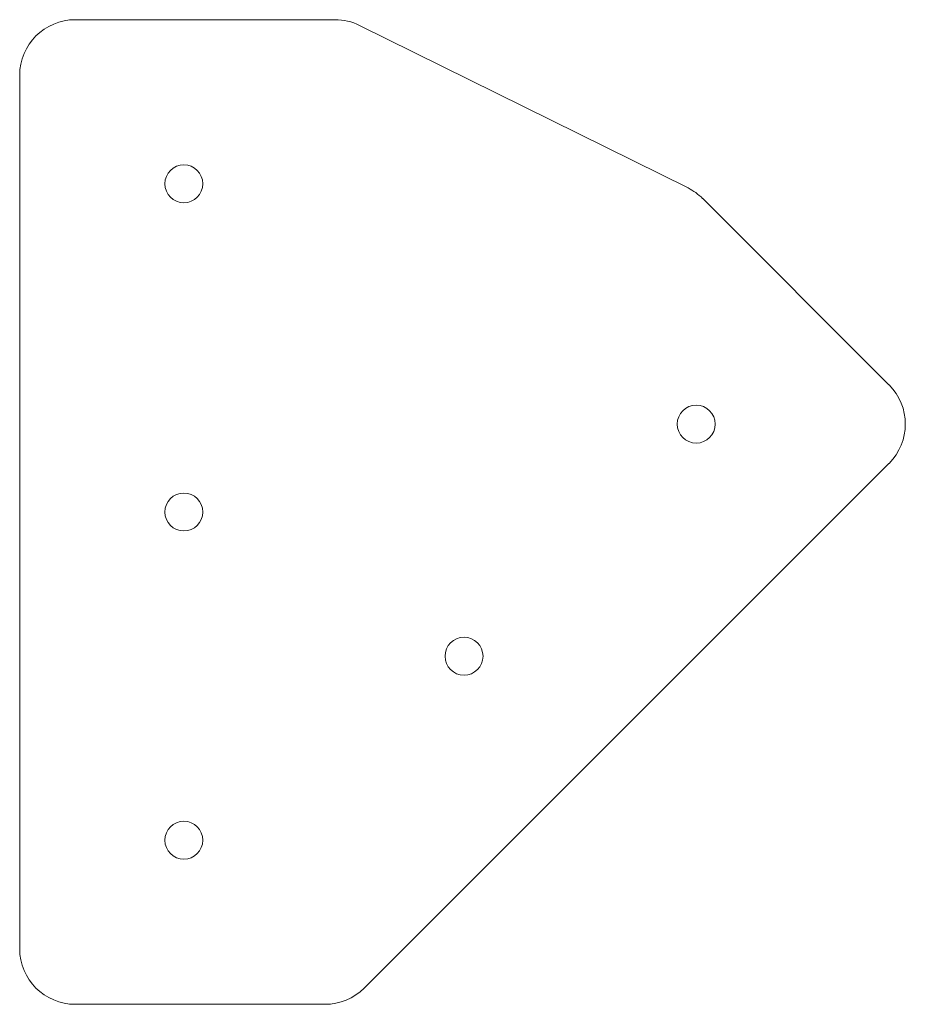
# Model space of a CAD drawing. Header units: inches. Extents: x -0.56 to 2.47, y -0.56 to 2.81.
import ezdxf

# ---------------------------------------------------------------- set-up
doc = ezdxf.new("R2010")
doc.units = ezdxf.units.IN
doc.header["$MEASUREMENT"] = 0

msp = doc.modelspace()

# ---------------------------------------------------------------- linework, layer by layer
at = {"color": 7, "linetype": 'Continuous', "lineweight": 15}
for p, q in [((0.5179, 2.8125), (-0.3719, 2.8125)), ((1.7277, 2.2356), (0.6025, 2.7927)), ((-0.5625, 2.6219), (-0.5625, -0.3719)), ((2.4164, 1.561), (1.7779, 2.1996)), ((0.6183, -0.5067), (2.4164, 1.2914)), ((-0.3719, -0.5625), (0.4835, -0.5625))]:
    msp.add_line(p, q, dxfattribs=at)
for centre in [(0, 2.25), (1.7557, 1.4262), (0, 1.125), (0.9602, 0.6307), (0, 0)]:
    msp.add_circle(centre, 0.065, dxfattribs=at)
for centre, start, end in [((-0.3719, 2.6219), 90, 180), ((0.5179, 2.6219), 63.6603, 90), ((1.6431, 2.0648), 45, 63.6603), ((2.2817, 1.4262), 315, 45), ((-0.3719, -0.3719), 180, 270), ((0.4835, -0.3719), 270, 315)]:
    msp.add_arc(centre, 0.1906, start, end, dxfattribs=at)

doc.saveas('drawing.dxf')
